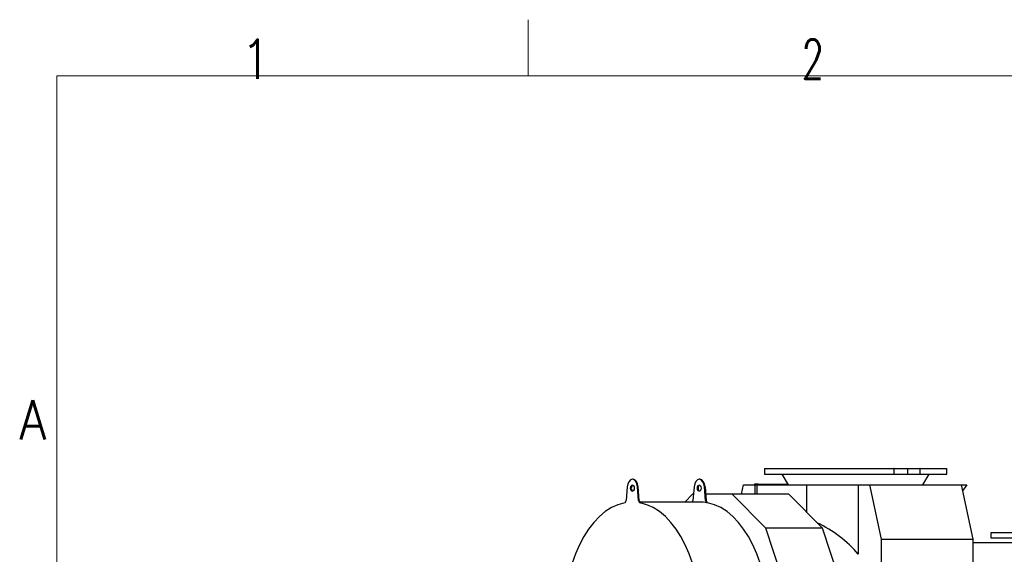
# Model space of a CAD drawing. Header units: inches. Extents: x 0 to 23760, y -13 to 16800.
# Tile 71 of 204: x 68 to 3578, y 14894 to 16800. Entities that reach past the tile are written whole.
import ezdxf

# ---------------------------------------------------------------- set-up
doc = ezdxf.new("R2010")
doc.units = ezdxf.units.IN
doc.layers.add('210', color=7, linetype='Continuous', true_color=0xffffff)
doc.layers.add('254', color=7, linetype='Continuous', true_color=0xffffff)
doc.styles.add('latin_extended', font='simplex.shx')

msp = doc.modelspace()

# ---------------------------------------------------------------- linework, layer by layer
at = {"layer": '210', "color": 7, "linetype": 'Continuous', "lineweight": 18}
for p, q in [((1880, 16600), (1880, 16800)), ((200, 200), (200, 16600)), ((200, 16600), (23560, 16600))]:
    msp.add_line(p, q, dxfattribs=at)
at = {"layer": '254', "color": 2, "linetype": 'Continuous', "lineweight": 25}
for p, q in [((2722.169, 15199.802), (3183.784, 15199.802)), ((2722.169, 15199.802), (2722.169, 15179.802)), ((3184.779, 15199.802), (3183.784, 15199.802)), ((3184.779, 15199.802), (3231.861, 15199.802)), ((3231.861, 15199.802), (3276.695, 15199.802)), ((3231.861, 15199.802), (3231.861, 15179.802)), ((3277.552, 15199.802), (3276.695, 15199.802)), ((3277.552, 15199.802), (3372.169, 15199.802)), ((3372.169, 15179.802), (3372.169, 15199.802)), ((2722.169, 15179.802), (3183.784, 15179.802)), ((2784.914, 15179.802), (2807.169, 15142.021)), ((3184.779, 15179.802), (3183.784, 15179.802)), ((3184.779, 15179.802), (3231.861, 15179.802)), ((3231.861, 15179.802), (3276.695, 15179.802)), ((3277.552, 15179.802), (3276.695, 15179.802)), ((3277.552, 15179.802), (3372.169, 15179.802)), ((3287.169, 15142.021), (3309.424, 15179.802)), ((2233.614, 15134.513), (2229.463, 15086.097)), ((2254.224, 15161.783), (2251.766, 15161.783)), ((2274.07, 15086.097), (2269.919, 15134.513)), ((2276.527, 15086.097), (2272.377, 15134.513)), ((2471.987, 15134.513), (2467.836, 15086.097)), ((2492.597, 15161.783), (2490.14, 15161.783)), ((2512.443, 15086.097), (2508.292, 15134.513)), ((2510.75, 15134.513), (2514.9, 15086.097)), ((2641.279, 15108.139), (2648.352, 15142.021)), ((2648.352, 15142.021), (2688.775, 15142.021)), ((2686.756, 15142.641), (2686.626, 15142.021)), ((2687.541, 15142.019), (2687.564, 15142.128)), ((2699.866, 15144.286), (2688.103, 15144.286)), ((2688.103, 15142.786), (2699.866, 15142.786)), ((2688.775, 15142.021), (2695.71, 15142.021)), ((2688.775, 15142.021), (2688.775, 15108.139)), ((2695.71, 15142.021), (2872.785, 15142.021)), ((2695.71, 15142.021), (2695.71, 15108.142)), ((2699.866, 15144.286), (2713.793, 15144.286)), ((2713.793, 15142.786), (2699.866, 15142.786)), ((2713.793, 15144.286), (2805.837, 15144.286)), ((2713.793, 15142.786), (2806.722, 15142.786)), ((2872.785, 15142.021), (3057.016, 15142.021)), ((2872.785, 15142.021), (2872.785, 15044.245)), ((3057.016, 15142.021), (3097.439, 15142.021)), ((3057.016, 15142.021), (3057.016, 14893.999)), ((3097.439, 15142.021), (3424.28, 15142.021)), ((3097.439, 15142.021), (3138.013, 14947.665)), ((3424.28, 15142.021), (3443.803, 15142.021)), ((3424.28, 15142.021), (3464.855, 14947.665)), ((3443.803, 15142.021), (3428.836, 15120.187)), ((2466.182, 15108.142), (2438.505, 15080.283)), ((2469.727, 15108.142), (2466.182, 15108.142)), ((2607.089, 15108.142), (2513.012, 15108.142)), ((2809.306, 15108.142), (2607.089, 15108.142)), ((2727.423, 14987.016), (2607.089, 15108.142)), ((2929.64, 14987.016), (2809.306, 15108.142)), ((2490.14, 15080.284), (2278.276, 15080.284)), ((2929.64, 14987.016), (2727.423, 14987.016)), ((2796.417, 14778.674), (2727.423, 14987.016)), ((2998.633, 14778.674), (2929.64, 14987.016)), ((3730.063, 14970.174), (3530.063, 14970.174)), ((3530.063, 14970.174), (3530.063, 14952.174)), ((3530.063, 14952.174), (3730.063, 14952.174)), ((3562.563, 14972.174), (3697.563, 14972.174)), ((3562.563, 14972.174), (3562.563, 14970.174)), ((3138.013, 14947.665), (3464.855, 14947.665)), ((3138.013, 14947.665), (3138.013, 14441.119)), ((3464.855, 14947.665), (3464.855, 14441.119)), ((3464.859, 14936.567), (3637.729, 14936.567))]:
    msp.add_line(p, q, dxfattribs=at)
at = {"layer": '254', "color": 110, "linetype": 'Continuous', "lineweight": 13}
for p, q in [((3183.784, 15199.802), (3183.784, 15179.802)), ((3184.779, 15199.802), (3184.779, 15179.802)), ((3276.695, 15199.802), (3276.695, 15179.802)), ((3277.552, 15199.802), (3277.552, 15179.802)), ((2269.919, 15134.513), (2272.377, 15134.513)), ((2510.75, 15134.513), (2508.292, 15134.513)), ((2687.564, 15142.128), (2807.109, 15142.128)), ((2699.866, 15142.786), (2699.866, 15144.286)), ((2713.793, 15144.286), (2713.793, 15142.786)), ((2274.07, 15086.097), (2276.527, 15086.097)), ((2279.107, 15077.636), (2281.565, 15077.636)), ((2514.9, 15086.097), (2512.443, 15086.097)), ((2519.938, 15077.636), (2517.481, 15077.636))]:
    msp.add_line(p, q, dxfattribs=at)
at = {"layer": '254', "color": 2, "linetype": 'Continuous', "lineweight": 25}
for centre, major_axis, ratio, start_param, end_param in [((2251.766, 15129.783), (0, -32), 0.57357644, 1.71915435, 4.56403095), ((2254.224, 15129.783), (0, 11), 0.57357644, 0.19595684, 1.57079633), ((2254.224, 15129.783), (0, 11), 0.57357644, 1.57079633, 2.94563581), ((2254.224, 15129.783), (0, -32), 0.57357644, 1.71915435, 3.14159265), ((2490.14, 15129.783), (0, -32), 0.57357644, 1.71915435, 4.56403095), ((2492.597, 15129.783), (0, 11), 0.57357644, 0.19595684, 1.57079633), ((2492.597, 15129.783), (0, 11), 0.57357644, 1.57079633, 2.94563581), ((2492.597, 15129.783), (0, 32), 0.57357644, 4.86074701, 6.28318531), ((2688.103, 15141.786), (0, -2.5), 0.57357644, 3.14159265, 4.36332313), ((2688.103, 15141.786), (0, 1), 0.57357644, 0, 1.22173048), ((2251.766, 14649.784), (0, 430.5), 0.57357644, 0.11095348, 6.17223182), ((2223.79, 15087.575), (0, 10), 0.57357644, 3.25254614, 4.56403095), ((2279.742, 15087.575), (0, 10), 0.57357644, 1.71915435, 3.03063917), ((2282.2, 15087.575), (0, 10), 0.57357644, 1.71915435, 3.03063917), ((2462.164, 15087.575), (0, 10), 0.57357644, 3.89533763, 4.56403095), ((2490.14, 14649.784), (0, -430.5), 0.57357644, 3.03063917, 3.14159265), ((2492.597, 14649.784), (0, 430.5), 0.57357644, 3.14159265, 6.17223182), ((2518.116, 15087.575), (0, 10), 0.57357644, 1.71915435, 3.03063917), ((2520.573, 15087.575), (0, -10), 0.57357644, 4.86074701, 6.17223182), ((2702.121, 14649.784), (-445.92, 0), 0.90453535, 3.7919463, 4.22664748)]:
    msp.add_ellipse(centre, major_axis=major_axis, ratio=ratio, start_param=start_param, end_param=end_param, dxfattribs=at)
for centre in [(2251.766, 15129.783), (2490.14, 15129.783)]:
    msp.add_ellipse(centre, major_axis=(0, 11), ratio=0.57357644, dxfattribs=at)

# ---------------------------------------------------------------- texts
at = {"layer": '210', "color": 211, "linetype": 'Continuous', "lineweight": 18, "char_height": 140, "attachment_point": 7, "line_spacing_factor": 0.963855, "style": 'latin_extended'}
for s, insert in [('\\W0.9188;1', (855.328, 16589.303)), ('\\W0.6563;2', (2855.328, 16589.303)), ('\\W0.8818;A', (67.11, 15303.644))]:
    msp.add_mtext(s, dxfattribs=dict(at, insert=insert))

doc.saveas('drawing.dxf')
